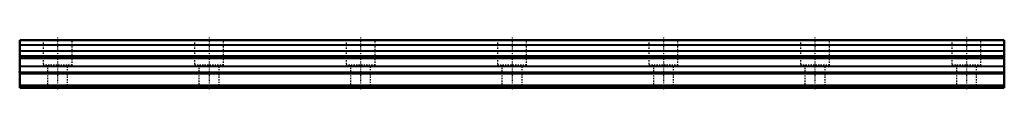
# Model space of a CAD drawing. Header units: millimetres. Extents: x -30 to 750, y -2 to 40.
import ezdxf

# ---------------------------------------------------------------- set-up
doc = ezdxf.new("R2010")
doc.units = ezdxf.units.MM
doc.linetypes.add('Center', pattern=[1.5, 0.45, -0.5, 0.05, -0.5])
doc.linetypes.add('Dashed', pattern=[2, 1, -1])
for name, color, linetype, lineweight in [('2d ConnectionPoints', 7, 'Continuous', 50), ('AM_0', 7, 'Continuous', 50), ('AM_4', 3, 'Continuous', 25), ('AM_7', 7, 'Center', 25), ('AM_9', 6, 'Dashed', 25)]:
    doc.layers.add(name, color=color, linetype=linetype, lineweight=lineweight)

msp = doc.modelspace()

# ---------------------------------------------------------------- linework, layer by layer
at = {"layer": '2d ConnectionPoints'}
for p in [(-30, 12.7), (0, 0), (0, 0)]:
    msp.add_point(p, dxfattribs=at)
at = {"layer": 'AM_0'}
for p, q in [((750, 38), (-30, 38)), ((-30, 38), (-30, 0)), ((750, 38), (750, 0)), ((750, 24.29), (-30, 24.29)), ((750, 23.59), (-30, 23.59)), ((750, 12.29), (-30, 12.29)), ((750, 11.59), (-30, 11.59)), ((750, 2), (-30, 2)), ((750, 0), (-30, 0))]:
    msp.add_line(p, q, dxfattribs=at)
at = {"layer": 'AM_4'}
for p, q in [((750, 37.56), (-30, 37.56)), ((750, 34.06), (-30, 34.06)), ((750, 33.56), (-30, 33.56)), ((750, 29.44), (-30, 29.44)), ((750, 28.94), (-30, 28.94)), ((750, 25.38), (-30, 25.38)), ((750, 25.08), (-30, 25.08)), ((750, 17.41), (-30, 17.41)), ((750, 16.71), (-30, 16.71))]:
    msp.add_line(p, q, dxfattribs=at)
at = {"layer": 'AM_7'}
for p, q in [((0, 39.9), (0, -1.9)), ((120, 39.9), (120, -1.9)), ((240, 39.9), (240, -1.9)), ((360, 39.9), (360, -1.9)), ((480, 39.9), (480, -1.9)), ((600, 39.9), (600, -1.9)), ((720, 39.9), (720, -1.9))]:
    msp.add_line(p, q, dxfattribs=at)
at = {"layer": 'AM_9'}
for p, q in [((-11.5, 38), (-11.5, 18)), ((11.5, 18), (11.5, 38)), ((108.5, 38), (108.5, 18)), ((131.5, 18), (131.5, 38)), ((228.5, 38), (228.5, 18)), ((251.5, 18), (251.5, 38)), ((348.5, 38), (348.5, 18)), ((371.5, 18), (371.5, 38)), ((468.5, 38), (468.5, 18)), ((491.5, 18), (491.5, 38)), ((588.5, 38), (588.5, 18)), ((611.5, 18), (611.5, 38)), ((708.5, 38), (708.5, 18)), ((731.5, 18), (731.5, 38)), ((11.5, 18), (-11.5, 18)), ((-8, 18), (-8, 0)), ((8, 0), (8, 18)), ((131.5, 18), (108.5, 18)), ((112, 18), (112, 0)), ((128, 0), (128, 18)), ((251.5, 18), (228.5, 18)), ((232, 18), (232, 0)), ((248, 0), (248, 18)), ((371.5, 18), (348.5, 18)), ((352, 18), (352, 0)), ((368, 0), (368, 18)), ((491.5, 18), (468.5, 18)), ((472, 18), (472, 0)), ((488, 0), (488, 18)), ((611.5, 18), (588.5, 18)), ((592, 18), (592, 0)), ((608, 0), (608, 18)), ((731.5, 18), (708.5, 18)), ((712, 18), (712, 0)), ((728, 0), (728, 18)), ((750, 0.5), (-30, 0.5)), ((750, 0.27), (-30, 0.27)), ((-4.27, 0.27), (-4.66, 0)), ((4.66, 0), (4.27, 0.27)), ((115.73, 0.27), (115.34, 0)), ((124.66, 0), (124.27, 0.27)), ((235.73, 0.27), (235.34, 0)), ((244.66, 0), (244.27, 0.27)), ((355.73, 0.27), (355.34, 0)), ((364.66, 0), (364.27, 0.27)), ((475.73, 0.27), (475.34, 0)), ((484.66, 0), (484.27, 0.27)), ((595.73, 0.27), (595.34, 0)), ((604.66, 0), (604.27, 0.27)), ((715.73, 0.27), (715.34, 0)), ((724.66, 0), (724.27, 0.27))]:
    msp.add_line(p, q, dxfattribs=at)
for points in [[(-4.27, 0.27), (-4.05, 0.37), (-3.8, 0.44), (-3.51, 0.49), (-3.2, 0.5)], [(3.2, 0.5), (3.67, 0.47), (3.9, 0.42), (4.12, 0.34), (4.27, 0.27)], [(115.73, 0.27), (116.01, 0.4), (116.39, 0.48), (116.79, 0.5), (116.8, 0.5)], [(123.2, 0.5), (123.65, 0.47), (123.88, 0.43), (124.1, 0.35), (124.27, 0.27)], [(235.73, 0.27), (236.01, 0.4), (236.39, 0.48), (236.79, 0.5), (236.8, 0.5)], [(243.2, 0.5), (243.65, 0.47), (243.88, 0.43), (244.1, 0.35), (244.27, 0.27)], [(355.73, 0.27), (356.01, 0.4), (356.39, 0.48), (356.79, 0.5), (356.8, 0.5)], [(363.2, 0.5), (363.65, 0.47), (363.88, 0.43), (364.1, 0.35), (364.27, 0.27)], [(475.73, 0.27), (476.01, 0.4), (476.39, 0.48), (476.79, 0.5), (476.8, 0.5)], [(483.2, 0.5), (483.65, 0.47), (483.88, 0.43), (484.1, 0.35), (484.27, 0.27)], [(595.73, 0.27), (596.01, 0.4), (596.39, 0.48), (596.79, 0.5), (596.8, 0.5)], [(603.2, 0.5), (603.65, 0.47), (603.88, 0.43), (604.1, 0.35), (604.27, 0.27)], [(715.73, 0.27), (716.01, 0.4), (716.39, 0.48), (716.79, 0.5), (716.8, 0.5)], [(723.2, 0.5), (723.65, 0.47), (723.88, 0.43), (724.1, 0.35), (724.27, 0.27)]]:
    msp.add_lwpolyline(points, dxfattribs=at)

doc.saveas('drawing.dxf')
